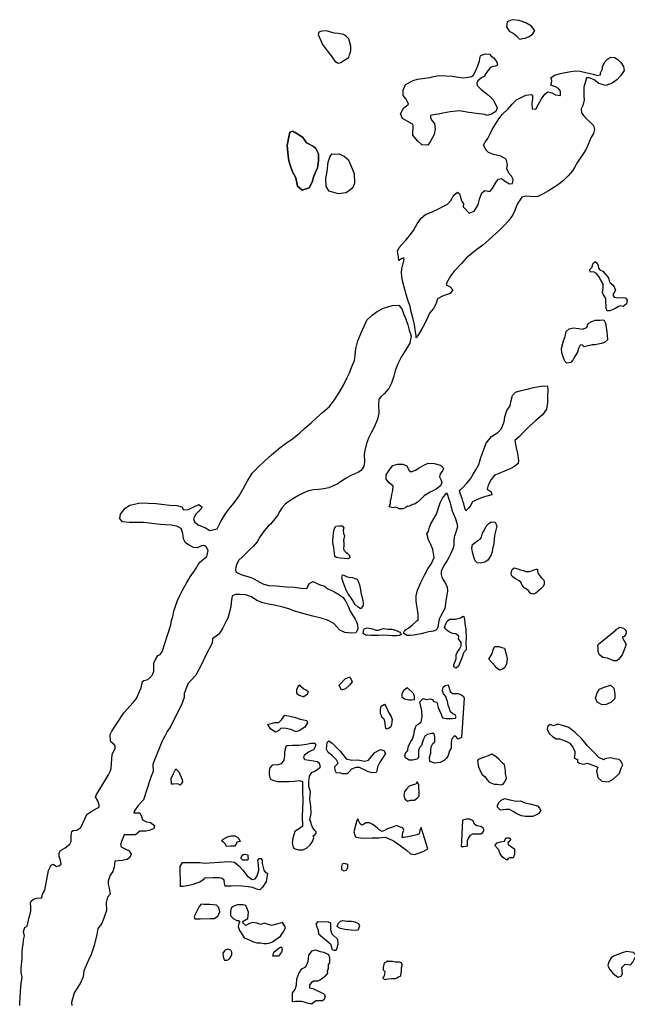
# Model space of a CAD drawing. Extents: x 220402 to 264903, y 781053 to 835338.
# Tile 2 of 3: x 225572 to 245790, y 802555 to 835338. Entities that reach past the tile are written whole.
import ezdxf

# ---------------------------------------------------------------- set-up
doc = ezdxf.new("R2010")
doc.units = 0
doc.layers.add('RPA', color=99, linetype='CONTINUOUS')

msp = doc.modelspace()

# ---------------------------------------------------------------- linework, layer by layer
at = {"layer": 'RPA', "color": 0}
for points in [[(242308, 834714), (242387, 834725), (242522, 834774), (242649, 834869), (242711, 834982), (242600, 835122), (242410, 835232), (242189, 835310), (241960, 835338), (241792, 835271), (241771, 835104), (241859, 834958), (241991, 834886), (242100, 834798), (242193, 834697), (242229, 834693)], [(236521, 834082), (236541, 834173), (236587, 834301), (236585, 834454), (236527, 834703), (236448, 834778), (236344, 834847), (236167, 834881), (236037, 834894), (235785, 834967), (235622, 834958), (235530, 834925), (235500, 834850), (235650, 834513), (235819, 834287), (235966, 834087), (236063, 833952), (236164, 833893), (236259, 833916), (236387, 833997)], [(244967, 833703), (244961, 833768), (244997, 833846), (245050, 833951), (245135, 834029), (245233, 834091), (245371, 834077), (245491, 834005), (245573, 833910), (245664, 833782), (245684, 833651), (245638, 833582), (245566, 833465), (245441, 833331), (245287, 833227), (245071, 833143), (244839, 833219), (244692, 833331), (244523, 833403), (244428, 833407), (244398, 833286), (244348, 833097), (244338, 832943), (244344, 832796), (244360, 832665), (244313, 832476), (244254, 832365), (244270, 832234), (244342, 832142), (244436, 832034), (244563, 831912), (244661, 831814), (244700, 831677), (244663, 831549), (244581, 831402), (244505, 831233), (244420, 831030), (244318, 830867), (244226, 830724), (244137, 830590), (244028, 830420), (243969, 830303), (243818, 830137), (243664, 829987), (243517, 829860), (243343, 829746), (243173, 829645), (242992, 829541), (242812, 829454), (242685, 829441), (242413, 829458), (242283, 829426), (242125, 829191), (242052, 828989), (241983, 828842), (241835, 828637), (241684, 828477), (241520, 828311), (241330, 828142), (241173, 828002), (240983, 827832), (240783, 827692), (240622, 827559), (240432, 827403), (240268, 827217), (240045, 826972), (239923, 826826), (239788, 826584), (239768, 826506), (239899, 826443), (239980, 826348), (239898, 826218), (239663, 826147), (239476, 826049), (239426, 825886), (239341, 825723), (239213, 825563), (239127, 825387), (239051, 825221), (238946, 825025), (238838, 824852), (238762, 824744), (238762, 824810), (238743, 824960), (238724, 825088), (238705, 825189), (238663, 825366), (238624, 825533), (238592, 825654), (238560, 825804), (238498, 825971), (238440, 826151), (238388, 826351), (238343, 826517), (238301, 826691), (238276, 826897), (238289, 827047), (238326, 827175), (238366, 827358), (238353, 827410), (238281, 827381), (238189, 827316), (238176, 827437), (238148, 827636), (238200, 827754), (238286, 827848), (238437, 828011), (238529, 828128), (238673, 828324), (238798, 828539), (238926, 828725), (239074, 828855), (239273, 828930), (239530, 829048), (239647, 829115), (239807, 829193), (239916, 829320), (240017, 829493), (240145, 829600), (240210, 829535), (240236, 829427), (240275, 829309), (240334, 829207), (240330, 829109), (240532, 828899), (240692, 828964), (240830, 829173), (240867, 829366), (240949, 829571), (241051, 829650), (241214, 829616), (241293, 829707), (241438, 829955), (241500, 830034), (241602, 830050), (241739, 829951), (241866, 829869), (241967, 829885), (241997, 830022), (241935, 830130), (241851, 830229), (241776, 830369), (241799, 830520), (241754, 830693), (241585, 830789), (241343, 830848), (241173, 830911), (241092, 830993), (241007, 831157), (241060, 831264), (241145, 831388), (241224, 831535), (241290, 831685), (241399, 831861), (241510, 832037), (241638, 832191), (241812, 832360), (241963, 832526), (242104, 832666), (242412, 832828), (242605, 832848), (242631, 832815), (242631, 832704), (242614, 832544), (242620, 832374), (242747, 832354), (242833, 832523), (242938, 832699), (243046, 832862), (243148, 832937), (243282, 832907), (243403, 832832), (243566, 832818), (243567, 832955), (243501, 833047), (243400, 833100), (243240, 833156), (243263, 833228), (243274, 833316), (243244, 833398), (243366, 833496), (243572, 833550), (243726, 833583), (243912, 833618), (244056, 833640), (244223, 833627), (244458, 833567), (244654, 833520), (244801, 833481), (244899, 833500), (244902, 833569)], [(240950, 833409), (240819, 833308), (240786, 833229), (240796, 833144), (240929, 833010), (241119, 832865), (241252, 832744), (241340, 832662), (241460, 832403), (241411, 832286), (241273, 832195), (241129, 832153), (241051, 832179), (240773, 832213), (240518, 832253), (240208, 832306), (239891, 832265), (239655, 832226), (239508, 832198), (239410, 832185), (239236, 832153), (239236, 832071), (239298, 831966), (239370, 831881), (239402, 831695), (239365, 831512), (239230, 831267), (239158, 831163), (238949, 831167), (238809, 831304), (238652, 831491), (238670, 831811), (238640, 831864), (238461, 831963), (238308, 832051), (238243, 832205), (238345, 832391), (238512, 832521), (238437, 832692), (238327, 832816), (238327, 832996), (238406, 833182), (238665, 833309), (238809, 833360), (239215, 833418), (239336, 833444), (239535, 833476), (239764, 833465), (239957, 833461), (240173, 833421), (240329, 833398), (240496, 833420), (240604, 833449), (240663, 833485), (240768, 833690), (240821, 833814), (240877, 833961), (240881, 834043), (240901, 834138), (240973, 834164), (241067, 834200), (241208, 834189), (241263, 834127), (241351, 834065), (241446, 833924), (241468, 833822), (241400, 833787), (241315, 833777), (241243, 833745), (241174, 833670), (241062, 833519), (241036, 833448)], [(235111, 831239), (235180, 831209), (235349, 831120), (235424, 831055), (235515, 830868), (235514, 830652), (235478, 830401), (235362, 830130), (235306, 829930), (235204, 829741), (234972, 829657), (234812, 829801), (234761, 830076), (234650, 830276), (234592, 830427), (234524, 830643), (234489, 830907), (234473, 831146), (234527, 831434), (234566, 831597), (234658, 831629), (234792, 831554), (234886, 831491), (234991, 831419)], [(234991, 831419), (234886, 831491), (234792, 831554), (234734, 831586), (234658, 831629), (234566, 831597), (234527, 831434), (234473, 831146), (234489, 830907), (234524, 830643), (234592, 830427), (234650, 830276), (234761, 830076), (234812, 829801), (234972, 829657), (235204, 829741), (235306, 829930), (235362, 830130), (235478, 830401), (235487, 830466), (235514, 830652), (235515, 830868), (235424, 831055), (235349, 831120), (235180, 831209), (235111, 831239)], [(236058, 830856), (236058, 830856), (236192, 830869), (236365, 830796), (236498, 830681), (236576, 830505), (236696, 830213), (236711, 829893), (236655, 829736), (236436, 829570), (236181, 829545), (235867, 829625), (235770, 829788), (235757, 830047), (235807, 830288), (235841, 830595), (235887, 830762), (235960, 830873)], [(245397, 826336), (245400, 826339), (245361, 826271), (245315, 826215), (245318, 826153), (245350, 826098), (245419, 826084), (245501, 826081), (245635, 826090), (245726, 826083), (245785, 826004), (245765, 825877), (245647, 825792), (245555, 825816), (245493, 825793), (245405, 825731), (245323, 825689), (245211, 825647), (245120, 825647), (245091, 825706), (245088, 825808), (245078, 825928), (245076, 826056), (244998, 826177), (244962, 826259), (244982, 826406), (244986, 826534), (244914, 826665), (244843, 826786), (244768, 826884), (244670, 826943), (244565, 826927), (244530, 827012), (244618, 827097), (244645, 827215), (244717, 827290), (244782, 827237), (244824, 827152), (244834, 827067), (244876, 827014), (244977, 826962), (245043, 826893), (245095, 826818), (245163, 826749), (245192, 826641), (245221, 826572), (245322, 826496), (245358, 826447)], [(244436, 824466), (244354, 824450), (244286, 824509), (244224, 824500), (244161, 824392), (244131, 824268), (244046, 824128), (243980, 824007), (243908, 823929), (243780, 823903), (243715, 823965), (243663, 824080), (243611, 824244), (243602, 824391), (243668, 824642), (243718, 824789), (243754, 824952), (243853, 825044), (243990, 825079), (244173, 825059), (244304, 825036), (244448, 825087), (244488, 825218), (244615, 825286), (244720, 825332), (244884, 825337), (245011, 825340), (245060, 825236), (245089, 825085), (245114, 824941), (245120, 824837), (245136, 824680), (245031, 824585), (244927, 824556), (244815, 824534), (244717, 824508), (244616, 824511), (244544, 824492)], [(240422, 818982), (240419, 818982), (240380, 819077), (240345, 819214), (240322, 819312), (240293, 819401), (240241, 819535), (240209, 819659), (240314, 819767), (240448, 819910), (240573, 820054), (240665, 820207), (240751, 820354), (240849, 820527), (240912, 820765), (241011, 821033), (241090, 821235), (241274, 821457), (241487, 821593), (241609, 821724), (241688, 821946), (241715, 822116), (241784, 822331), (241889, 822478), (241922, 822657), (241975, 822824), (242070, 822941), (242260, 822993), (242499, 823051), (242672, 823090), (242914, 823135), (243130, 823147), (243149, 822996), (243136, 822823), (243132, 822598), (243098, 822369), (242967, 822180), (242747, 821994), (242540, 821802), (242317, 821581), (242189, 821444), (242048, 821323), (242093, 821088), (242135, 820895), (242170, 820659), (242157, 820565), (242036, 820457), (241895, 820389), (241708, 820311), (241492, 820220), (241374, 820178), (241259, 820025), (241161, 819836), (241127, 819702), (241255, 819613), (241287, 819515), (241071, 819463), (240907, 819402), (240724, 819327), (240639, 819288), (240563, 819138), (240514, 819086)], [(238509, 819126), (238486, 819136), (238424, 819097), (238316, 819055), (238204, 819055), (238093, 819108), (237998, 819082), (237864, 819118), (237910, 819226), (237914, 819334), (237934, 819383), (237951, 819531), (237984, 819658), (238004, 819812), (237851, 819927), (237763, 820039), (237763, 820179), (237898, 820382), (237990, 820496), (238148, 820538), (238321, 820537), (238458, 820481), (238517, 820344), (238598, 820281), (238743, 820343), (238867, 820414), (239015, 820502), (239166, 820574), (239365, 820566), (239571, 820503), (239669, 820402), (239639, 820320), (239564, 820219), (239544, 820114), (239589, 820025), (239618, 819927), (239569, 819816), (239428, 819705), (239228, 819608), (239034, 819481), (238909, 819360), (238798, 819262), (238709, 819210), (238640, 819191)], [(238340, 814914), (238343, 814927), (238386, 815009), (238537, 815103), (238629, 815178), (238786, 815318), (238836, 815357), (238836, 815550), (238811, 815698), (238788, 815832), (238766, 815979), (238763, 816156), (238810, 816349), (238915, 816594), (239037, 816839), (239156, 817052), (239275, 817234), (239364, 817437), (239316, 817702), (239247, 817863), (239176, 818024), (239124, 818233), (239170, 818302), (239207, 818439), (239256, 818554), (239441, 818877), (239458, 818946), (239507, 819086), (239567, 819256), (239636, 819403), (239781, 819589), (239810, 819517), (239845, 819403), (239881, 819285), (239923, 819147), (239965, 818986), (240017, 818849), (240069, 818718), (240121, 818577), (240140, 818455), (240087, 818272), (240034, 818106), (240014, 817991), (240020, 817831), (239987, 817716), (239914, 817566), (239855, 817435), (239795, 817327), (239710, 817197), (239631, 817053), (239598, 816962), (239601, 816863), (239620, 816775), (239675, 816677), (239756, 816545), (239799, 816447), (239808, 816323), (239781, 816175), (239751, 816005), (239738, 815887), (239714, 815734), (239645, 815590), (239582, 815485), (239526, 815381), (239503, 815257), (239496, 815152), (239460, 815060), (239414, 815008), (239338, 814982), (239191, 814953), (239057, 814921), (238932, 814895), (238798, 814863), (238686, 814844), (238562, 814831), (238454, 814832)], [(240775, 817961), (240775, 817961), (240821, 817997), (240893, 818039), (240939, 818104), (240975, 818241), (241031, 818336), (241091, 818473), (241179, 818564), (241264, 818623), (241395, 818606), (241444, 818475), (241417, 818341), (241371, 818165), (241357, 818037), (241353, 817903), (241314, 817753), (241307, 817724), (241293, 817616), (241257, 817521), (241198, 817413), (241152, 817342), (241050, 817273), (240910, 817248), (240795, 817251), (240724, 817323), (240698, 817405), (240672, 817484), (240643, 817611), (240614, 817746), (240641, 817866), (240683, 817896)], [(236345, 818005), (236348, 817975), (236357, 817939), (236360, 817890), (236354, 817811), (236350, 817739), (236353, 817674), (236415, 817615), (236480, 817562), (236549, 817493), (236562, 817421), (236493, 817385), (236365, 817399), (236238, 817413), (236113, 817433), (236054, 817462), (236052, 817580), (236036, 817655), (236023, 817767), (235991, 817931), (235988, 818022), (236008, 818140), (236011, 818228), (236041, 818372), (236094, 818470), (236206, 818490), (236300, 818489), (236356, 818424), (236339, 818338), (236345, 818227), (236375, 818152)], [(242524, 816964), (242524, 816967), (242599, 816990), (242691, 817022), (242759, 817045), (242798, 817038), (242805, 816966), (242827, 816904), (242873, 816832), (242938, 816760), (243010, 816681), (243029, 816626), (243029, 816541), (242986, 816462), (242917, 816391), (242832, 816326), (242743, 816241), (242652, 816209), (242573, 816235), (242515, 816310), (242430, 816389), (242358, 816419), (242296, 816511), (242251, 816606), (242189, 816655), (242075, 816721), (241977, 816786), (241938, 816832), (241922, 816924), (241955, 817028), (242030, 817084), (242148, 817050), (242236, 817024), (242334, 816998), (242409, 816971)], [(236759, 816720), (236775, 816720), (236818, 816674), (236850, 816612), (236882, 816520), (236911, 816350), (236930, 816215), (236963, 816097), (236989, 815992), (237001, 815901), (236991, 815812), (236916, 815728), (236831, 815774), (236733, 815866), (236655, 816003), (236586, 816099), (236505, 816227), (236440, 816341), (236369, 816522), (236323, 816640), (236291, 816761), (236308, 816853), (236363, 816839), (236442, 816800), (236527, 816773), (236641, 816763)], [(240405, 815098), (240418, 815049), (240429, 814719), (240421, 814611), (240426, 814357), (240334, 814261), (240297, 814114), (240220, 813925), (240169, 813817), (240090, 813749), (240022, 813787), (240021, 813868), (240046, 813948), (240097, 814056), (240095, 814190), (240133, 814271), (240211, 814379), (240263, 814487), (240260, 814607), (240260, 814607), (240171, 814719), (240183, 814813), (240081, 814887), (239990, 814900), (239875, 814947), (239797, 814999), (239745, 815052), (239712, 815117), (239765, 815245), (239801, 815310), (239873, 815375), (239955, 815375), (240073, 815374), (240158, 815400), (240243, 815419), (240328, 815475), (240364, 815429), (240374, 815360), (240380, 815272), (240383, 815223)], [(237001, 814899), (237008, 814958), (237014, 814997), (237047, 815069), (237136, 815088), (237263, 815072), (237342, 815048), (237417, 815015), (237509, 815015), (237597, 815048), (237673, 815070), (237833, 815043), (237954, 815049), (238081, 815010), (238157, 814977), (238219, 814941), (238248, 814908), (238261, 814868), (238212, 814836), (238104, 814826), (237970, 814827), (237848, 814834), (237672, 814841), (237508, 814835), (237371, 814836), (237256, 814836), (237145, 814850), (237102, 814840)], [(245420, 815028), (245414, 815045), (245470, 815070), (245525, 815110), (245591, 815106), (245666, 815080), (245711, 815034), (245750, 814978), (245757, 814919), (245734, 814860), (245681, 814805), (245619, 814779), (245754, 814536), (245691, 814361), (245614, 814186), (245510, 814050), (245444, 813996), (245337, 813994), (245135, 814083), (244974, 814107), (244852, 814198), (244823, 814304), (244821, 814438), (244806, 814491), (244832, 814545)], [(241180, 814051), (241284, 814213), (241334, 814388), (241386, 814469), (241519, 814472), (241614, 814433), (241708, 814408), (241737, 814289), (241766, 814169), (241795, 814062), (241771, 813888), (241720, 813767), (241641, 813712), (241535, 813683), (241440, 813762), (241399, 813801)], [(236198, 813178), (236407, 813396), (236553, 813453), (236637, 813294), (236545, 813185), (236414, 813062), (236281, 813020)], [(235147, 812891), (235186, 812958), (235078, 813023), (235024, 813049), (234942, 813127), (234888, 813180), (234835, 813152), (234784, 813031), (234786, 812910), (234868, 812845), (234989, 812807), (235029, 812808)], [(238707, 812706), (238705, 812799), (238676, 812906), (238472, 813089), (238353, 813020), (238288, 812898), (238291, 812791), (238372, 812726), (238520, 812689), (238613, 812691)], [(238882, 812629), (239000, 812738), (239094, 812700), (239227, 812729), (239295, 812704), (239350, 812638), (239457, 812613), (239500, 812441), (239584, 812242), (239641, 812096), (239775, 812072), (239962, 812075), (240069, 812077), (240095, 812131), (240067, 812198), (239986, 812223), (239904, 812288), (239876, 812394), (239833, 812514), (239804, 812634), (239776, 812727), (239747, 812806), (239679, 812898), (239636, 813005), (239661, 813112), (239727, 813167), (239833, 813196), (239891, 812969), (239973, 812904), (240160, 812908), (240268, 812856), (240335, 812804), (240363, 812751), (240268, 811440), (240149, 811384), (240121, 811437), (240094, 811463), (240040, 811489), (239949, 811393), (239924, 811272), (239928, 811085), (239876, 810991), (239826, 810843), (239774, 810748), (239708, 810680), (239563, 810610), (239390, 810580), (239282, 810618), (239215, 810644), (239212, 810777), (239249, 810912), (239247, 811045), (239271, 811153), (239323, 811234), (239389, 811289), (239388, 811356), (239386, 811476), (239357, 811569), (239277, 811567), (239144, 811538), (239064, 811496), (239013, 811388), (238962, 811254), (238937, 811173), (238885, 811119), (238847, 811011), (238837, 810810), (238838, 810770), (238785, 810716), (238652, 810686), (238559, 810685), (238532, 810684), (238410, 810762), (238382, 810841), (238407, 810922), (238486, 811004), (238485, 811031), (238509, 811165), (238587, 811300), (238639, 811381), (238689, 811529), (238713, 811677), (238764, 811838), (238869, 811907), (238935, 811962), (238959, 812123), (238955, 812323), (238925, 812469)], [(244733, 812752), (244783, 812927), (244861, 813049), (245020, 813119), (245233, 813176), (245342, 813085), (245372, 812898), (245375, 812738), (245244, 812602), (245085, 812532), (244951, 812529), (244789, 812619)], [(237654, 812512), (237707, 812553), (237762, 812460), (237818, 812341), (237860, 812262), (237929, 812143), (237971, 812037), (237947, 811876), (237922, 811795), (237843, 811740), (237804, 811712), (237750, 811738), (237748, 811818), (237718, 811978), (237690, 812071), (237636, 812097), (237608, 812163), (237580, 812229), (237577, 812376), (237601, 812484)], [(233830, 811876), (234057, 811934), (234190, 811936), (234282, 812032), (234399, 812181), (234574, 812144), (234748, 812108), (234910, 812044), (235124, 812008), (235153, 811928), (235062, 811779), (234904, 811683), (234771, 811627), (234596, 811704), (234435, 811741), (234274, 811751), (234195, 811669), (234089, 811614), (233927, 811717)], [(244805, 810454), (244767, 810320), (244811, 810107), (244947, 809989), (245162, 809967), (245320, 810050), (245425, 810146), (245530, 810255), (245581, 810416), (245645, 810524), (245576, 810656), (245521, 810709), (245361, 810732), (245226, 810757), (245040, 810726), (245014, 810699), (244838, 810776), (244661, 810959), (244470, 811156), (244278, 811393), (244061, 811589), (243843, 811772), (243682, 811823), (243520, 811873), (243440, 811871), (243334, 811829), (243226, 811867), (243147, 811812), (243122, 811718), (243192, 811573), (243301, 811468), (243423, 811390), (243530, 811392), (243718, 811329), (243880, 811252), (243976, 811120), (244046, 810974), (244048, 810881), (244023, 810773), (244064, 810734), (244131, 810709), (244133, 810628), (244187, 810589), (244348, 810552), (244454, 810581), (244549, 810556), (244670, 810505)], [(234642, 807935), (234672, 807775), (234740, 807736), (234847, 807698), (234994, 807701), (235114, 807757), (235232, 807866), (235297, 807948), (235323, 808002), (235361, 808109), (235333, 808162), (235386, 808190), (235438, 808258), (235437, 808298), (235383, 808350), (235314, 808456), (235286, 808536), (235257, 808642), (235229, 808695), (235265, 808909), (235260, 809150), (235229, 809390), (235251, 809631), (235194, 809817), (235191, 809977), (235214, 810152), (235292, 810273), (235411, 810329), (235556, 810439), (235582, 810466), (235553, 810573), (235472, 810624), (235351, 810649), (235204, 810673), (235056, 810697), (235028, 810776), (235053, 810857), (235185, 810966), (235357, 811037), (235435, 811185), (235407, 811238), (235260, 811235), (235113, 811206), (234873, 811174), (234646, 811170), (234446, 811166), (234420, 811112), (234383, 810951), (234385, 810844), (234362, 810683), (234270, 810561), (234164, 810532), (233977, 810515), (233899, 810433), (233874, 810313), (233877, 810192), (233906, 810059), (233987, 810021), (234148, 809970), (234309, 809974), (234522, 809978), (234709, 809981), (234869, 810011), (234977, 809973), (234979, 809840), (234983, 809666), (234989, 809332), (234972, 808824), (234979, 808476), (234728, 808311), (234666, 808082)], [(236240, 810987), (236433, 810723), (236621, 810687), (236821, 810691), (237049, 810655), (237182, 810684), (237391, 810943), (237576, 811040), (237684, 811002), (237739, 810909), (237661, 810787), (237558, 810612), (237480, 810463), (237456, 810316), (237431, 810275), (237297, 810259), (237149, 810310), (237068, 810348), (236987, 810387), (236879, 810438), (236759, 810436), (236613, 810379), (236521, 810284), (236469, 810229), (236375, 810228), (236309, 810226), (236228, 810265), (236108, 810249), (236066, 810342), (236063, 810476), (236168, 810585), (236112, 810690), (235962, 810848), (235840, 810939), (235785, 811045), (235807, 811273), (235859, 811327), (235968, 811249)], [(241736, 810225), (241734, 810332), (241703, 810532), (241622, 810597), (241512, 810715), (241431, 810794), (241282, 810885), (241163, 810829), (240977, 810758), (240831, 810702), (240805, 810648), (240836, 810461), (240905, 810302), (240961, 810210), (241056, 810132), (241111, 810039), (241193, 809947), (241355, 809883), (241462, 809885), (241596, 809861), (241662, 809889), (241740, 809998), (241765, 810092)], [(230621, 809889), (230617, 810076), (230694, 810238), (230771, 810399), (230867, 810294), (230979, 810043), (230994, 809963), (230942, 809895), (230916, 809854), (230835, 809893), (230688, 809890)], [(238863, 809487), (238860, 809621), (238857, 809781), (238855, 809862), (238800, 809967), (238748, 809886), (238668, 809858), (238536, 809815), (238444, 809720), (238379, 809638), (238354, 809504), (238383, 809398), (238478, 809320), (238571, 809348), (238705, 809351), (238810, 809433)], [(241475, 809191), (241527, 809285), (241592, 809353), (241711, 809409), (241886, 809359), (242087, 809323), (242234, 809326), (242396, 809262), (242544, 809225), (242799, 809163), (242867, 809084), (242909, 809005), (242831, 808896), (242645, 808812), (242405, 808808), (242271, 808832), (242109, 808896), (241987, 808973), (241866, 809038), (241745, 809036), (241572, 809019), (241476, 809124)], [(239151, 807729), (238936, 808446), (238885, 808338), (238860, 808231), (238794, 808203), (238541, 808144), (238368, 808114), (238301, 808113), (238325, 808274), (238350, 808355), (238322, 808434), (238214, 808459), (238120, 808511), (237974, 808454), (237815, 808398), (237709, 808342), (237629, 808314), (237535, 808365), (237480, 808418), (237412, 808470), (237304, 808548), (237209, 808600), (237089, 808597), (237010, 808542), (236957, 808515), (236902, 808567), (236847, 808673), (236819, 808726), (236793, 808672), (236743, 808510), (236694, 808296), (236723, 808189), (236750, 808136), (236831, 808111), (236992, 808088), (237286, 808093), (237526, 808098), (237727, 808115), (237848, 808077), (238009, 808000), (238159, 807896), (238308, 807792), (238443, 807688), (238579, 807570), (238713, 807546), (238846, 807589), (238992, 807645)], [(240259, 807804), (240339, 807805), (240472, 807834), (240471, 807915), (240469, 808008), (240507, 808089), (240572, 808184), (240652, 808226), (240759, 808228), (240919, 808231), (240972, 808259), (241024, 808353), (240996, 808419), (240914, 808471), (240780, 808495), (240739, 808535), (240685, 808600), (240657, 808667), (240549, 808718), (240442, 808716), (240309, 808687), (240269, 807991)], [(232452, 807812), (232424, 807892), (232370, 807944), (232288, 807996), (232341, 808051), (232486, 808134), (232606, 808163), (232726, 808165), (232834, 808114), (232862, 808074), (232904, 807981), (232797, 807953), (232772, 807885), (232720, 807817), (232639, 807816), (232586, 807815)], [(241381, 807839), (241459, 807934), (241566, 807963), (241699, 807992), (241750, 808100), (241857, 808102), (241912, 808050), (241846, 807968), (241820, 807941), (241822, 807861), (241889, 807835), (241944, 807783), (242038, 807731), (242042, 807544), (242016, 807490), (241990, 807436), (241884, 807434), (241831, 807406), (241778, 807352), (241710, 807404), (241629, 807469), (241546, 807588), (241518, 807694)], [(232941, 807447), (232993, 807529), (233059, 807557), (233166, 807532), (233167, 807479), (233169, 807398), (233143, 807358), (233049, 807356), (232996, 807355), (232942, 807407)], [(230928, 806473), (230915, 807141), (230992, 807276), (231286, 807282), (231581, 807274), (231715, 807250), (232542, 807306), (232717, 807283), (232866, 807165), (233002, 807021), (233140, 806836), (233303, 806706), (233409, 806735), (233474, 806829), (233524, 807018), (233520, 807205), (233491, 807338), (233543, 807406), (233610, 807407), (233638, 807354), (233640, 807247), (233669, 807114), (233698, 807021), (233753, 806942), (233820, 806916), (233772, 806635), (233655, 806459), (233563, 806363), (233456, 806388), (233335, 806439), (233174, 806463), (232852, 806497), (232612, 806492), (232411, 806488), (232383, 806594), (232381, 806688), (232313, 806740), (232219, 806765), (232005, 806761), (231724, 806755), (231672, 806701), (231567, 806619), (231460, 806590), (231301, 806533), (231141, 806503), (231008, 806474)], [(236372, 806993), (236291, 807031), (236289, 807138), (236313, 807232), (236366, 807260), (236474, 807222), (236476, 807115), (236451, 807034), (236425, 807007)], [(232198, 805775), (232116, 805854), (231902, 805877), (231701, 805873), (231608, 805884), (231542, 805816), (231375, 805479), (231403, 805399), (231577, 805402), (231924, 805409), (232045, 805412), (232163, 805494), (232228, 805629)], [(234248, 804826), (234365, 804989), (234416, 805110), (234320, 805282), (234160, 805239), (233947, 805181), (233705, 805257), (233599, 805214), (233465, 805252), (233304, 805276), (233198, 805233), (233092, 805178), (232983, 805283), (233035, 805337), (233168, 805407), (233190, 805621), (233134, 805767), (233092, 805846), (233011, 805871), (232945, 805870), (232811, 805868), (232678, 805811), (232613, 805757), (232588, 805649), (232591, 805516), (232673, 805410), (232794, 805346), (232848, 805347), (232902, 805308), (232863, 805254), (232838, 805146), (232881, 805013), (232936, 804934), (233005, 804829), (233046, 804763), (233181, 804712), (233316, 804648), (233464, 804597), (233584, 804599), (233692, 804575), (233799, 804577), (233905, 804606), (233985, 804634)], [(236248, 805079), (236194, 805105), (236140, 805144), (236165, 805251), (236244, 805319), (236323, 805348), (236457, 805324), (236618, 805327), (236725, 805302), (236847, 805251), (236875, 805171), (236850, 805064), (236811, 805023), (236704, 805008), (236396, 805042)], [(232600, 804353), (232492, 804391), (232413, 804363), (232386, 804335), (232334, 804254), (232337, 804147), (232365, 804068), (232392, 804028), (232473, 804030), (232552, 804071), (232604, 804153), (232629, 804206), (232628, 804287)], [(233994, 804153), (234031, 804287), (234202, 804438), (234282, 804466), (234310, 804373), (234285, 804292), (234181, 804156)], [(245475, 803463), (245582, 803492), (245633, 803573), (245603, 803786), (245721, 803896), (245895, 803872), (245974, 803954), (246089, 804183), (245994, 804275), (245766, 804311), (245620, 804268), (245328, 804155), (245249, 804100), (245171, 803965), (245147, 803844), (245203, 803725), (245312, 803593)], [(237725, 803370), (237671, 803422), (237670, 803462), (237709, 803503), (237733, 803637), (237679, 803690), (237677, 803783), (237714, 803931), (237820, 803987), (237793, 803986), (237900, 803988), (237981, 803990), (238075, 803965), (238195, 803967), (238262, 803942), (238290, 803889), (238291, 803835), (238266, 803755), (238268, 803661), (238243, 803540), (238244, 803487), (238178, 803459), (238125, 803431), (238059, 803403), (237939, 803401), (237752, 803384)]]:
    msp.add_lwpolyline(points, close=True, dxfattribs=at)
for points in [[(225572, 802519), (225572, 802595), (225588, 802764), (225604, 802990), (225620, 803253), (225651, 803460), (225620, 803611), (225620, 803761), (225651, 804081), (225651, 804307), (225667, 804438), (225683, 804551), (225699, 804702), (225730, 804834), (225699, 804984), (225746, 805116), (225821, 805157), (225882, 805452), (225920, 805560), (225944, 805667), (225942, 805787), (225926, 805934), (225951, 805988), (226030, 806056), (226137, 806085), (226310, 806102), (226334, 806223), (226412, 806358), (226533, 807015), (226571, 807096), (226623, 807191), (226689, 807219), (226798, 807141), (226877, 807169), (226957, 807224), (226928, 807344), (226885, 807477), (226883, 807597), (226934, 807678), (227080, 807761), (227238, 807885), (227289, 807979), (227286, 808180), (227310, 808314), (227349, 808341), (227469, 808357), (227601, 808440), (227807, 808871), (227978, 808995), (228216, 809120), (228216, 809147), (228215, 809200), (228172, 809333), (228089, 809465), (228115, 809519), (228530, 810195), (228581, 810303), (228619, 810411), (228650, 810879), (228753, 811069), (228751, 811162), (228697, 811228), (228615, 811280), (228588, 811333), (228584, 811533), (228635, 811654), (229037, 812264), (229352, 812604), (229456, 812740), (229558, 812969), (229610, 813090), (229634, 813198), (229659, 813305), (229698, 813333), (229805, 813361), (229884, 813403), (229989, 813525), (230040, 813647), (230037, 813780), (230035, 813914), (230086, 814035), (230163, 814170), (230243, 814199), (230308, 814294), (230409, 814603), (230599, 815194), (230626, 815332), (230666, 815472), (230706, 815642), (230756, 815809), (230825, 816002), (230898, 816172), (230987, 816345), (231122, 816577), (231244, 816786), (231352, 816943), (231441, 817080), (231540, 817253), (231635, 817334), (231796, 817465), (231846, 817664), (231765, 817805), (231696, 817828), (231621, 817819), (231555, 817790), (231470, 817754), (231358, 817768), (231211, 817840), (231087, 817922), (231019, 818050), (231003, 818227), (230948, 818398), (230805, 818480), (230608, 818503), (230409, 818524), (230252, 818528), (230049, 818555), (229892, 818575), (229689, 818592), (229470, 818593), (229224, 818600), (228992, 818621), (228901, 818729), (228927, 818880), (229085, 819079), (229239, 819170), (229433, 819221), (229567, 819247), (229842, 819236), (230113, 819235), (230378, 819198), (230568, 819171), (230801, 819161), (230964, 819124), (231026, 819019), (231177, 819035), (231370, 819123), (231537, 819191), (231642, 819109), (231536, 818971), (231421, 818861), (231359, 818717), (231391, 818622), (231515, 818523), (231754, 818421), (231904, 818332), (232140, 818390), (232265, 818632), (232394, 818857), (232528, 819040), (232706, 819252), (232880, 819490), (233009, 819722), (233141, 819967), (233312, 820238), (233509, 820440), (233732, 820646), (233956, 820848), (234189, 821053), (234422, 821223), (234648, 821382), (234885, 821571), (235065, 821741), (235272, 821920), (235456, 822093), (235643, 822262), (235886, 822464), (236067, 822719), (236222, 822961), (236347, 823166), (236466, 823428), (236542, 823581), (236637, 823814), (236707, 823993), (236740, 824170), (236754, 824376), (236821, 824648), (236933, 824909), (237032, 825138), (237124, 825337), (237295, 825503), (237466, 825617), (237682, 825734), (237971, 825825), (238183, 825834), (238297, 825690), (238352, 825526), (238421, 825368), (238482, 825182), (238537, 824998), (238595, 824811), (238558, 824563), (238427, 824363), (238269, 824105), (238147, 823860), (238061, 823648), (238021, 823468), (237941, 823239), (237856, 823059), (237704, 822883), (237596, 822795), (237520, 822701), (237510, 822524), (237519, 822242), (237482, 822040), (237383, 821794), (237281, 821605), (237182, 821409), (237109, 821223), (237053, 820994), (237036, 820876), (237048, 820611), (237025, 820473), (236939, 820326), (236841, 820278), (236703, 820209), (236595, 820161), (236434, 820076), (236276, 819969), (236139, 819878), (236004, 819813), (235860, 819751), (235690, 819719), (235516, 819697), (235349, 819684), (235179, 819649), (235025, 819581), (234844, 819493), (234664, 819382), (234529, 819301), (234405, 819213), (234309, 819099), (234230, 818978), (234148, 818831), (234059, 818717), (233921, 818544), (233839, 818472), (233704, 818325), (233576, 818129), (233474, 817956), (233336, 817793), (233224, 817689), (233086, 817552), (232971, 817444), (232866, 817343), (232793, 817225), (232760, 817114), (232753, 817019), (232763, 816970), (232819, 816918), (232962, 816858), (233168, 816799), (233296, 816752), (233466, 816667), (233662, 816558), (233848, 816495), (234110, 816484), (234447, 816460), (234715, 816449), (234938, 816409), (235128, 816399), (235203, 816565), (235335, 816637), (235540, 816538), (235717, 816478), (235825, 816390), (236027, 816297), (236210, 816185), (236338, 816100), (236422, 815968), (236497, 815811), (236572, 815644), (236676, 815467), (236738, 815375), (236776, 815286), (236809, 815188), (236828, 815044), (236759, 814929), (236615, 814910), (236395, 814937), (236222, 815017), (236027, 815237), (235818, 815342), (235599, 815412), (235330, 815478), (235039, 815551), (234765, 815637), (234523, 815720), (234323, 815776), (234049, 815840), (233852, 815876), (233666, 815920), (233463, 816002), (233280, 816121), (233081, 816187), (232908, 816197), (232754, 816198), (232639, 816152), (232616, 816015), (232609, 815930), (232595, 815793), (232532, 815531), (232496, 815416), (232456, 815338), (232400, 815220), (232331, 815086), (232268, 814982), (232196, 814877), (231982, 814719), (231973, 814580), (231767, 814175), (231626, 813865), (231433, 813513), (231171, 813228), (231120, 813106), (231043, 812904), (231046, 812771), (230957, 812528), (230725, 812069), (230597, 811813), (230480, 811637), (230403, 811488), (230351, 811380), (230299, 811299), (230044, 810666), (230007, 810545), (230011, 810304), (229960, 810170), (229909, 810048), (229695, 809363), (229512, 809172), (229395, 808996), (229370, 808929), (229570, 808932), (229626, 808813), (229655, 808693), (229790, 808629), (229924, 808605), (230059, 808514), (230035, 808407), (229916, 808351), (229769, 808321), (229569, 808317), (229424, 808194), (229050, 808200), (228961, 807971), (228923, 807850), (228951, 807798), (229220, 807669), (229276, 807550), (229238, 807442), (229146, 807374), (228986, 807344), (228732, 807325), (228710, 807124), (228672, 806977), (228581, 806855), (228518, 806653), (228520, 806559), (228549, 806426), (228580, 806226), (228489, 806118), (228452, 805943), (228457, 805676), (228381, 805461), (228305, 805245), (228175, 805082), (228138, 804881), (228052, 804518), (227951, 804209), (227848, 804007), (227707, 803670), (227685, 803469), (227582, 803253), (227387, 802942), (227300, 802619), (227302, 802512)], [(235924, 805260), (235843, 805285), (235482, 805305), (235430, 805223), (235501, 805024), (235517, 804904), (235911, 804564), (235968, 804378), (236022, 804353), (236102, 804354), (236141, 804435), (236165, 804556), (236162, 804716), (235971, 804886), (235928, 805033), (235927, 805126), (235926, 805180), (235924, 805260)], [(234652, 802642), (234649, 802789), (234646, 802936), (234737, 803044), (234788, 803206), (234797, 803407), (234861, 803582), (234965, 803731), (235097, 803800), (235174, 803975), (235196, 804190), (235300, 804339), (235420, 804368), (235568, 804317), (235689, 804293), (235851, 804216), (235880, 804109), (235883, 803936), (235831, 803881), (235831, 803854), (235833, 803747), (235808, 803653), (235810, 803587), (235718, 803465), (235653, 803410), (235560, 803355), (235494, 803326), (235347, 803324), (235268, 803269), (235216, 803187), (235217, 803107), (235325, 803083), (235689, 802903), (235731, 802823), (235706, 802716), (235653, 802675), (235560, 802673), (235426, 802670), (235308, 802574), (235228, 802573), (235134, 802598), (235040, 802623), (234946, 802647), (234852, 802646), (234745, 802644), (234652, 802642)]]:
    msp.add_lwpolyline(points, dxfattribs=at)

doc.saveas('drawing.dxf')
